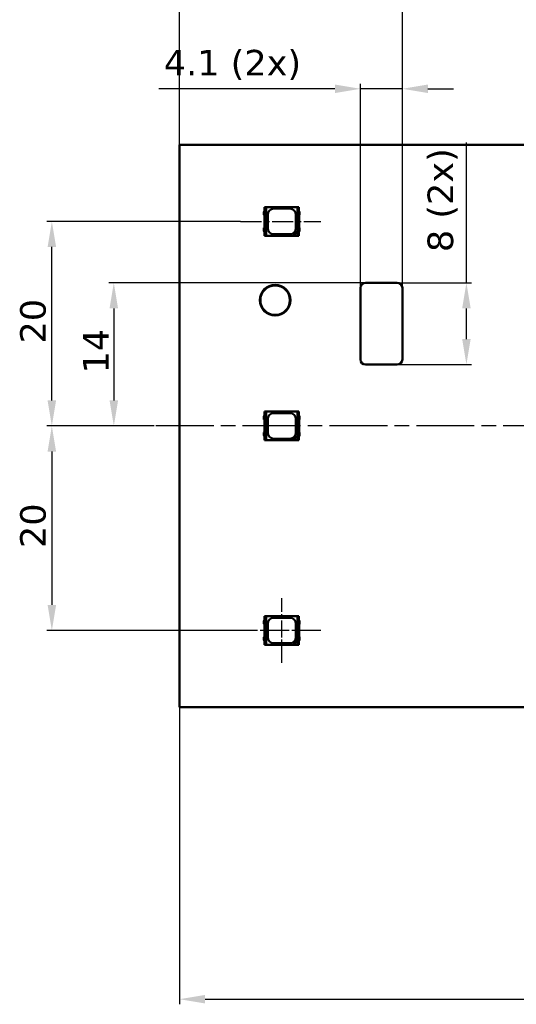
# Model space of a CAD drawing. Header units: millimetres. Extents: x 0 to 420, y 0 to 296.
# Tile 11 of 19: x 55 to 103, y 144 to 240. Entities that reach past the tile are written whole.
import ezdxf

# ---------------------------------------------------------------- set-up
doc = ezdxf.new("R2010")
doc.units = ezdxf.units.MM
doc.linetypes.add('CHAIN', pattern=[0.3543, 0.2362, -0.0295, 0.0591, -0.0295])
for name, color, linetype, lineweight in [('Centerline(ISO)', 7, 'Continuous', 25), ('Dimensions(ISO)', 7, 'Continuous', 25), ('Visible Edges(ISO)', 7, 'Continuous', 50)]:
    doc.layers.add(name, color=color, linetype=linetype, lineweight=lineweight)
doc.styles.add('Philips-dimensions', font='verdana.ttf')
doc.dimstyles.new('Philips-Oss', dxfattribs={"dimtxt": 2.5, "dimasz": 2.5, "dimexe": 0.5, "dimexo": 0, "dimgap": 0.5, "dimtad": 1, "dimtoh": 1, "dimrnd": 1e-08, "dimdsep": 46, "dimtxsty": 'Philips-dimensions', "dimcen": 0.09, "dimdle": 10, "dimclrd": 7, "dimclre": 7, "dimclrt": 7, "dimazin": 2, "dimtfac": 1, "dimtmove": 0, "dimatfit": 3, "dimfxl": 1, "dimtolj": 1, "dimlwd": 25, "dimlwe": 25, "dimarcsym": 0})

# ---------------------------------------------------------------- blocks, each defined once
blk = doc.blocks.new('*D20')
at = {"layer": 'Defpoints', "color": 0, "linetype": 'Continuous', "transparency": 16777216}
for p in [(70.483, 172.768), (350.483, 172.768), (350.483, 144.214)]:
    blk.add_point(p, dxfattribs=at)
at = {"layer": 'Dimensions(ISO)', "color": 7, "linetype": 'Continuous', "lineweight": 25, "transparency": 16777216}
for p, q in [((70.483, 172.768), (70.483, 143.714)), ((350.483, 172.768), (350.483, 143.714)), ((72.983, 144.214), (347.983, 144.214))]:
    blk.add_line(p, q, dxfattribs=at)
at = {"layer": 'Dimensions(ISO)', "color": 7, "linetype": 'Continuous', "transparency": 16777216}
for points in [[(72.983, 144.631), (72.983, 143.798), (70.483, 144.214)], [(347.983, 144.631), (347.983, 143.798), (350.483, 144.214)]]:
    blk.add_solid(points, dxfattribs=at)
at = {"layer": 'Dimensions(ISO)', "color": 7, "linetype": 'Continuous', "lineweight": 25, "transparency": 16777216, "insert": (203.39, 150.811), "char_height": 2.5, "attachment_point": 1, "style": 'Philips-dimensions'}
blk.add_mtext('\\A1;280\\S+0.6^ -0.2;', dxfattribs=at)
blk = doc.blocks.new('*D21')
at = {"layer": 'Defpoints', "color": 0, "linetype": 'Continuous', "transparency": 16777216}
for p in [(92.283, 242.127), (70.483, 227.768), (92.283, 213.768)]:
    blk.add_point(p, dxfattribs=at)
at = {"layer": 'Dimensions(ISO)', "color": 7, "linetype": 'Continuous', "lineweight": 25, "transparency": 16777216}
for p, q in [((70.483, 227.768), (70.483, 242.627)), ((72.983, 242.127), (89.783, 242.127)), ((92.283, 213.768), (92.283, 242.627))]:
    blk.add_line(p, q, dxfattribs=at)
at = {"layer": 'Dimensions(ISO)', "color": 7, "linetype": 'Continuous', "transparency": 16777216}
for points in [[(72.983, 242.544), (72.983, 241.71), (70.483, 242.127)], [(89.783, 242.544), (89.783, 241.71), (92.283, 242.127)]]:
    blk.add_solid(points, dxfattribs=at)
at = {"layer": 'Dimensions(ISO)', "color": 7, "linetype": 'Continuous', "lineweight": 25, "transparency": 16777216, "insert": (77.716, 245.241), "char_height": 2.5, "attachment_point": 1, "style": 'Philips-dimensions'}
blk.add_mtext('\\A1;21.8', dxfattribs=at)
blk = doc.blocks.new('*D33')
at = {"layer": 'Defpoints', "color": 0, "linetype": 'Continuous', "transparency": 16777216}
for p in [(57.983, 220.268), (76.447, 220.268), (67.983, 200.268)]:
    blk.add_point(p, dxfattribs=at)
at = {"layer": 'Dimensions(ISO)', "color": 7, "linetype": 'Continuous', "lineweight": 25, "transparency": 16777216}
for p, q in [((76.447, 220.268), (57.483, 220.268)), ((57.983, 202.768), (57.983, 217.768)), ((67.983, 200.268), (57.483, 200.268))]:
    blk.add_line(p, q, dxfattribs=at)
at = {"layer": 'Dimensions(ISO)', "color": 7, "linetype": 'Continuous', "transparency": 16777216}
for points in [[(57.566, 217.768), (58.4, 217.768), (57.983, 220.268)], [(57.566, 202.768), (58.4, 202.768), (57.983, 200.268)]]:
    blk.add_solid(points, dxfattribs=at)
at = {"layer": 'Dimensions(ISO)', "color": 7, "linetype": 'Continuous', "lineweight": 25, "transparency": 16777216, "insert": (54.879, 208.33), "char_height": 2.5, "attachment_point": 1, "rotation": 90, "style": 'Philips-dimensions'}
blk.add_mtext('\\A1;20', dxfattribs=at)
blk = doc.blocks.new('*D34')
at = {"layer": 'Defpoints', "color": 0, "linetype": 'Continuous', "transparency": 16777216}
for p in [(67.983, 200.268), (57.983, 180.268), (76.447, 180.268)]:
    blk.add_point(p, dxfattribs=at)
at = {"layer": 'Dimensions(ISO)', "color": 7, "linetype": 'Continuous', "lineweight": 25, "transparency": 16777216}
for p, q in [((67.983, 200.268), (57.483, 200.268)), ((57.983, 197.768), (57.983, 182.768)), ((76.447, 180.268), (57.483, 180.268))]:
    blk.add_line(p, q, dxfattribs=at)
at = {"layer": 'Dimensions(ISO)', "color": 7, "linetype": 'Continuous', "transparency": 16777216}
for points in [[(57.566, 197.768), (58.4, 197.768), (57.983, 200.268)], [(57.566, 182.768), (58.4, 182.768), (57.983, 180.268)]]:
    blk.add_solid(points, dxfattribs=at)
at = {"layer": 'Dimensions(ISO)', "color": 7, "linetype": 'Continuous', "lineweight": 25, "transparency": 16777216, "insert": (54.879, 188.33), "char_height": 2.5, "attachment_point": 1, "rotation": 90, "style": 'Philips-dimensions'}
blk.add_mtext('\\A1;20', dxfattribs=at)
blk = doc.blocks.new('*D37')
at = {"layer": 'Defpoints', "color": 0, "linetype": 'Continuous', "transparency": 16777216}
for p in [(92.283, 233.238), (88.183, 213.768), (92.283, 213.768)]:
    blk.add_point(p, dxfattribs=at)
at = {"layer": 'Dimensions(ISO)', "color": 7, "linetype": 'Continuous', "lineweight": 25, "transparency": 16777216}
for p, q in [((85.683, 233.238), (68.441, 233.238)), ((88.183, 213.768), (88.183, 233.738)), ((92.283, 233.238), (88.183, 233.238)), ((92.283, 213.768), (92.283, 233.738)), ((94.783, 233.238), (97.283, 233.238))]:
    blk.add_line(p, q, dxfattribs=at)
at = {"layer": 'Dimensions(ISO)', "color": 7, "linetype": 'Continuous', "transparency": 16777216}
for points in [[(85.683, 233.654), (85.683, 232.821), (88.183, 233.238)], [(94.783, 233.654), (94.783, 232.821), (92.283, 233.238)]]:
    blk.add_solid(points, dxfattribs=at)
at = {"layer": 'Dimensions(ISO)', "color": 7, "linetype": 'Continuous', "lineweight": 25, "transparency": 16777216, "insert": (68.941, 237.042), "char_height": 2.5, "attachment_point": 1, "style": 'Philips-dimensions'}
blk.add_mtext('\\A1;\\fVerdana|b0|i0;\\H2.5000;4.1 (2x)', dxfattribs=at)
blk = doc.blocks.new('*D38')
at = {"layer": 'Defpoints', "color": 0, "linetype": 'Continuous', "transparency": 16777216}
for p in [(91.783, 214.268), (91.783, 206.268), (98.552, 206.268)]:
    blk.add_point(p, dxfattribs=at)
at = {"layer": 'Dimensions(ISO)', "color": 7, "linetype": 'Continuous', "lineweight": 25, "transparency": 16777216}
for p, q in [((98.552, 214.268), (98.552, 227.998)), ((91.783, 214.268), (99.052, 214.268)), ((98.552, 208.768), (98.552, 211.768)), ((91.783, 206.268), (99.052, 206.268))]:
    blk.add_line(p, q, dxfattribs=at)
at = {"layer": 'Dimensions(ISO)', "color": 7, "linetype": 'Continuous', "transparency": 16777216}
for points in [[(98.136, 211.768), (98.969, 211.768), (98.552, 214.268)], [(98.136, 208.768), (98.969, 208.768), (98.552, 206.268)]]:
    blk.add_solid(points, dxfattribs=at)
at = {"layer": 'Dimensions(ISO)', "color": 7, "linetype": 'Continuous', "lineweight": 25, "transparency": 16777216, "insert": (94.748, 217.268), "char_height": 2.5, "attachment_point": 1, "rotation": 90, "style": 'Philips-dimensions'}
blk.add_mtext('\\A1;\\fVerdana|b0|i0;\\H2.5000;8 (2x)', dxfattribs=at)
blk = doc.blocks.new('*D39')
at = {"layer": 'Defpoints', "color": 0, "linetype": 'Continuous', "transparency": 16777216}
for p in [(88.683, 214.268), (64.047, 200.268), (67.983, 200.268)]:
    blk.add_point(p, dxfattribs=at)
at = {"layer": 'Dimensions(ISO)', "color": 7, "linetype": 'Continuous', "lineweight": 25, "transparency": 16777216}
for p, q in [((88.683, 214.268), (63.547, 214.268)), ((64.047, 211.768), (64.047, 202.768)), ((67.983, 200.268), (63.547, 200.268))]:
    blk.add_line(p, q, dxfattribs=at)
at = {"layer": 'Dimensions(ISO)', "color": 7, "linetype": 'Continuous', "transparency": 16777216}
for points in [[(63.631, 211.768), (64.464, 211.768), (64.047, 214.268)], [(63.631, 202.768), (64.464, 202.768), (64.047, 200.268)]]:
    blk.add_solid(points, dxfattribs=at)
at = {"layer": 'Dimensions(ISO)', "color": 7, "linetype": 'Continuous', "lineweight": 25, "transparency": 16777216, "insert": (61.039, 205.398), "char_height": 2.5, "attachment_point": 1, "rotation": 90, "style": 'Philips-dimensions'}
blk.add_mtext('\\A1;14', dxfattribs=at)

msp = doc.modelspace()

# ---------------------------------------------------------------- linework, layer by layer
at = {"layer": 'Centerline(ISO)', "linetype": 'CHAIN', "ltscale": 8.740597}
for p, q in [((76.447, 220.268), (84.313, 220.268)), ((84.313, 180.268), (76.447, 180.268))]:
    msp.add_line(p, q, dxfattribs=at)
at = {"layer": 'Centerline(ISO)', "linetype": 'CHAIN', "ltscale": 23.990969}
msp.add_line((354.322, 200.268), (67.983, 200.268), dxfattribs=at)
at = {"layer": 'Centerline(ISO)', "linetype": 'CHAIN', "ltscale": 7.000507}
msp.add_line((80.483, 177.118), (80.483, 183.418), dxfattribs=at)
at = {"layer": 'Visible Edges(ISO)'}
for p, q in [((350.483, 227.768), (70.483, 227.768)), ((70.483, 227.768), (70.483, 172.768)), ((78.908, 221.668), (78.808, 221.668)), ((78.808, 221.668), (78.808, 218.868)), ((78.947, 221.668), (78.908, 221.668)), ((78.908, 218.868), (78.908, 221.668)), ((82.019, 221.668), (78.947, 221.668)), ((78.947, 218.868), (78.947, 221.668)), ((79.708, 221.518), (81.258, 221.518)), ((82.019, 221.668), (82.019, 219.278)), ((82.058, 221.668), (82.019, 221.668)), ((82.158, 221.668), (82.058, 221.668)), ((82.058, 221.668), (82.058, 218.868)), ((82.158, 218.868), (82.158, 221.668)), ((78.808, 221.313), (78.733, 221.164)), ((78.733, 221.164), (78.733, 220.909)), ((78.733, 220.909), (78.787, 220.852)), ((78.787, 220.852), (78.787, 219.684)), ((79.108, 219.618), (79.108, 220.918)), ((81.858, 220.918), (81.858, 219.618)), ((82.163, 221.318), (82.158, 221.318)), ((82.233, 221.171), (82.163, 221.318)), ((82.185, 220.865), (82.233, 220.931)), ((82.185, 219.67), (82.185, 220.865)), ((82.233, 220.931), (82.233, 221.171)), ((78.787, 219.684), (78.733, 219.626)), ((78.733, 219.626), (78.733, 219.371)), ((82.233, 219.604), (82.185, 219.67)), ((82.233, 219.364), (82.233, 219.604)), ((78.733, 219.371), (78.808, 219.222)), ((78.808, 218.868), (78.908, 218.868)), ((78.908, 218.868), (78.947, 218.868)), ((78.947, 218.868), (81.608, 218.868)), ((81.258, 219.018), (79.708, 219.018)), ((81.608, 218.868), (82.019, 219.278)), ((82.036, 218.868), (81.608, 218.868)), ((82.019, 219.278), (82.036, 219.296)), ((82.036, 219.296), (82.036, 218.868)), ((82.036, 218.868), (82.058, 218.868)), ((82.058, 218.868), (82.158, 218.868)), ((82.158, 219.218), (82.163, 219.218)), ((82.163, 219.218), (82.233, 219.364)), ((88.183, 206.768), (88.183, 213.768)), ((88.683, 214.268), (91.783, 214.268)), ((92.283, 213.768), (92.283, 206.768)), ((91.783, 206.268), (88.683, 206.268)), ((78.808, 201.313), (78.733, 201.164)), ((78.908, 201.668), (78.808, 201.668)), ((78.808, 201.668), (78.808, 198.868)), ((78.947, 201.668), (78.908, 201.668)), ((78.908, 198.868), (78.908, 201.668)), ((82.019, 201.668), (78.947, 201.668)), ((78.947, 198.868), (78.947, 201.668)), ((79.708, 201.518), (81.258, 201.518)), ((82.019, 201.668), (82.019, 199.278)), ((82.058, 201.668), (82.019, 201.668)), ((82.158, 201.668), (82.058, 201.668)), ((82.058, 201.668), (82.058, 198.868)), ((82.158, 198.868), (82.158, 201.668)), ((82.163, 201.318), (82.158, 201.318)), ((82.233, 201.171), (82.163, 201.318)), ((78.733, 201.164), (78.733, 200.909)), ((78.733, 200.909), (78.787, 200.852)), ((78.787, 200.852), (78.787, 199.684)), ((79.108, 199.618), (79.108, 200.918)), ((81.858, 200.918), (81.858, 199.618)), ((82.185, 200.865), (82.233, 200.931)), ((82.185, 199.67), (82.185, 200.865)), ((82.233, 200.931), (82.233, 201.171)), ((78.787, 199.684), (78.733, 199.626)), ((78.733, 199.626), (78.733, 199.371)), ((78.733, 199.371), (78.808, 199.222)), ((82.163, 199.218), (82.233, 199.364)), ((82.233, 199.604), (82.185, 199.67)), ((82.233, 199.364), (82.233, 199.604)), ((78.808, 198.868), (78.908, 198.868)), ((78.908, 198.868), (78.947, 198.868)), ((78.947, 198.868), (81.608, 198.868)), ((81.258, 199.018), (79.708, 199.018)), ((81.608, 198.868), (82.019, 199.278)), ((82.036, 198.868), (81.608, 198.868)), ((82.019, 199.278), (82.036, 199.296)), ((82.036, 199.296), (82.036, 198.868)), ((82.036, 198.868), (82.058, 198.868)), ((82.058, 198.868), (82.158, 198.868)), ((82.158, 199.218), (82.163, 199.218)), ((78.808, 181.313), (78.733, 181.164)), ((78.733, 181.164), (78.733, 180.909)), ((78.908, 181.668), (78.808, 181.668)), ((78.808, 181.668), (78.808, 178.868)), ((78.947, 181.668), (78.908, 181.668)), ((78.908, 178.868), (78.908, 181.668)), ((82.019, 181.668), (78.947, 181.668)), ((78.947, 178.868), (78.947, 181.668)), ((79.708, 181.518), (81.258, 181.518)), ((82.019, 181.668), (82.019, 179.278)), ((82.058, 181.668), (82.019, 181.668)), ((82.158, 181.668), (82.058, 181.668)), ((82.058, 181.668), (82.058, 178.868)), ((82.158, 178.868), (82.158, 181.668)), ((82.163, 181.318), (82.158, 181.318)), ((82.233, 181.171), (82.163, 181.318)), ((82.233, 180.931), (82.233, 181.171)), ((78.733, 180.909), (78.787, 180.852)), ((78.787, 180.852), (78.787, 179.684)), ((79.108, 179.618), (79.108, 180.918)), ((81.858, 180.918), (81.858, 179.618)), ((82.185, 180.865), (82.233, 180.931)), ((82.185, 179.67), (82.185, 180.865)), ((78.787, 179.684), (78.733, 179.626)), ((78.733, 179.626), (78.733, 179.371)), ((78.733, 179.371), (78.808, 179.222)), ((81.608, 178.868), (82.019, 179.278)), ((82.019, 179.278), (82.036, 179.296)), ((82.036, 179.296), (82.036, 178.868)), ((82.158, 179.218), (82.163, 179.218)), ((82.163, 179.218), (82.233, 179.364)), ((82.233, 179.604), (82.185, 179.67)), ((82.233, 179.364), (82.233, 179.604)), ((78.808, 178.868), (78.908, 178.868)), ((78.908, 178.868), (78.947, 178.868)), ((78.947, 178.868), (81.608, 178.868)), ((81.258, 179.018), (79.708, 179.018)), ((82.036, 178.868), (81.608, 178.868)), ((82.036, 178.868), (82.058, 178.868)), ((82.058, 178.868), (82.158, 178.868)), ((70.483, 172.768), (350.483, 172.768))]:
    msp.add_line(p, q, dxfattribs=at)
for radius in [1.5, 1.447]:
    msp.add_circle((79.833, 212.568), radius, dxfattribs=at)
for centre, radius, start, end in [((79.708, 220.918), 0.6, 90, 180), ((81.258, 220.918), 0.6, 0, 90), ((79.708, 219.618), 0.6, 180, 270), ((81.258, 219.618), 0.6, 270, 0), ((88.683, 213.768), 0.5, 90, 180), ((91.783, 213.768), 0.5, 0, 90), ((88.683, 206.768), 0.5, 180, 270), ((91.783, 206.768), 0.5, 270, 0), ((79.708, 200.918), 0.6, 90, 180), ((81.258, 200.918), 0.6, 0, 90), ((79.708, 199.618), 0.6, 180, 270), ((81.258, 199.618), 0.6, 270, 0), ((79.708, 180.918), 0.6, 90, 180), ((81.258, 180.918), 0.6, 0, 90), ((79.708, 179.618), 0.6, 180, 270), ((81.258, 179.618), 0.6, 270, 0)]:
    msp.add_arc(centre, radius, start, end, dxfattribs=at)

# ---------------------------------------------------------------- dimensions: what is measured, and where the dimension line sits
at = {"layer": 'Dimensions(ISO)', "color": 7, "linetype": 'Continuous', "lineweight": 25}
for base, p1, p2, angle, override, picture, middle in [((92.283, 242.127), (70.483, 227.768), (92.283, 213.768), 180, {"dimgap": 0.5, "dimtoh": 0, "dimdec": 2, "dimtol": 0, "dimlim": 0, "dimtp": 0, "dimtm": 0, "dimtdec": 2, "dimtofl": 0, "dimatfit": 1}, '*D21', (81.383, 242.127)), ((57.983, 220.268), (67.983, 200.268), (76.447, 220.268), 90, {"dimgap": 0.5, "dimtoh": 0, "dimdec": 2, "dimtol": 0, "dimlim": 0, "dimtp": 0, "dimtm": 0, "dimtdec": 2, "dimtofl": 0, "dimatfit": 1}, '*D33', (57.983, 210.268)), ((64.047, 200.268), (88.683, 214.268), (67.983, 200.268), 90, {"dimgap": 0.5, "dimtoh": 0, "dimdec": 2, "dimtol": 0, "dimlim": 0, "dimtp": 0, "dimtm": 0, "dimtdec": 2, "dimtofl": 0, "dimatfit": 1}, '*D39', (64.047, 207.268)), ((57.983, 180.268), (67.983, 200.268), (76.447, 180.268), 90, {"dimgap": 0.5, "dimtoh": 0, "dimdec": 2, "dimtol": 0, "dimlim": 0, "dimtp": 0, "dimtm": 0, "dimtdec": 2, "dimtofl": 0, "dimatfit": 1}, '*D34', (57.983, 190.268)), ((350.483, 144.214), (70.483, 172.768), (350.483, 172.768), 180, {"dimgap": 0.5, "dimtoh": 0, "dimdec": 2, "dimtol": 1, "dimlim": 0, "dimtp": 0.6, "dimtm": 0.2, "dimtdec": 2, "dimtofl": 0, "dimatfit": 1}, '*D20', (210.483, 144.214))]:
    dim = msp.add_linear_dim(base=base, p1=p1, p2=p2, angle=angle, dimstyle='Philips-Oss', override=override, dxfattribs=at)
    dim.commit()
    dim.dimension.update_dxf_attribs({"geometry": picture, "text_midpoint": middle, "dimtype": 160})
dim = msp.add_linear_dim(base=(92.283, 233.238), p1=(88.183, 213.768), p2=(92.283, 213.768), text='\\fVerdana|b0|i0;\\H2.5000;<> (2x)', dimstyle='Philips-Oss', override={"dimgap": 0.5, "dimtoh": 0, "dimdec": 2, "dimtol": 0, "dimlim": 0, "dimtp": 0, "dimtm": 0, "dimtdec": 2, "dimtofl": 1, "dimatfit": 1}, dxfattribs=at)
dim.commit()
dim.dimension.update_dxf_attribs({"geometry": '*D37', "text_midpoint": (75.812, 233.238), "dimtype": 160})
dim = msp.add_linear_dim(base=(98.552, 206.268), p1=(91.783, 214.268), p2=(91.783, 206.268), angle=90, text='\\fVerdana|b0|i0;\\H2.5000;<> (2x)', dimstyle='Philips-Oss', override={"dimgap": 0.5, "dimtoh": 0, "dimdec": 2, "dimtol": 0, "dimlim": 0, "dimtp": 0, "dimtm": 0, "dimtdec": 2, "dimtofl": 0, "dimatfit": 2}, dxfattribs=at)
dim.commit()
dim.dimension.update_dxf_attribs({"geometry": '*D38', "text_midpoint": (98.552, 222.383), "dimtype": 160})

doc.saveas('drawing.dxf')
